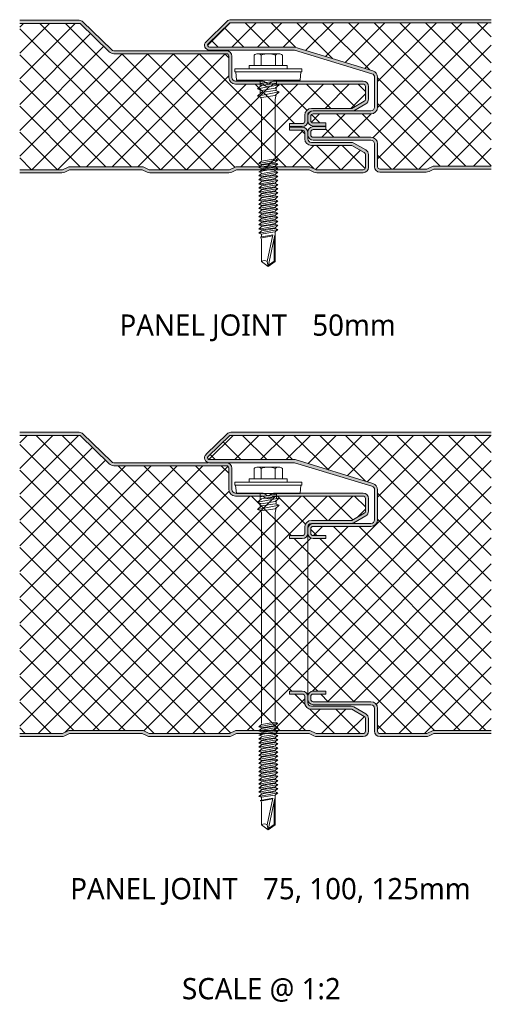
# Model space of a CAD drawing. Header units: millimetres. Extents: x 9340 to 17552, y -5453 to 669.
# Tile 9 of 10: x 13356 to 13511, y 345 to 669. Entities that reach past the tile are written whole.
import ezdxf

# ---------------------------------------------------------------- set-up
doc = ezdxf.new("R2010")
doc.units = ezdxf.units.MM
doc.layers.add('A-DETL-GENF', color=92, linetype='Continuous', lineweight=13)
doc.layers.add('G-ANNO-TEXT', color=231, linetype='Continuous', lineweight=9)
doc.styles.add('Yu Gothic_2', font='Yu Gothic.ttf', dxfattribs={"height": 7})
doc.styles.add('Yu Gothic_B', font='Yu Gothic.ttf', dxfattribs={"height": 7})
pattern_1 = [(45, (-3839.606, -618.952), (-4.242641, 4.242641), []), (135, (-3839.606, -618.952), (-4.242641, -4.242641), [])]
pattern_2 = [(45, (-3839.606, -433.311), (-4.242641, 4.242641), []), (135, (-3839.606, -433.311), (-4.242641, -4.242641), [])]

# ---------------------------------------------------------------- blocks, each defined once
blk = doc.blocks.new('HFX 1000 - 1 RIB - FINELINE - HFX 1000 50mm - JOINT - 1 RIB - FINELINE-4408332-JOINT 2')
at = {"layer": 'A-DETL-GENF'}
h = blk.add_hatch(color=256, dxfattribs=at)
h.paths.add_polyline_path([(13.89, 0), (14.37, 0.06), (14.83, 0.22), (16.39, 1), (40.39, 1), (41.94, 0.22), (42.4, 0.06), (42.88, 0), (68.89, 0), (69.37, 0.06), (69.99, 0.3), (71.39, 1), (95.39, 1), (96.94, 0.22), (97.4, 0.06), (97.88, 0), (113.09, 0), (113.55, 0.06), (113.99, 0.24), (114.36, 0.53), (114.65, 0.9), (114.83, 1.33), (114.89, 1.8), (114.89, 5.96), (114.83, 6.43), (114.65, 6.86), (114.36, 7.23), (113.89, 7.58), (110.11, 9.76), (109.67, 9.94), (109.21, 10), (96.09, 10), (95.78, 10.04), (95.49, 10.16), (95.24, 10.35), (95.05, 10.6), (94.93, 10.89), (94.89, 11.2), (94.88, 13.22), (94.83, 13.67), (94.65, 14.1), (94.36, 14.47), (93.99, 14.76), (93.55, 14.94), (93.09, 15), (88.89, 15), (88.89, 14), (93.09, 14), (93.32, 13.96), (93.49, 13.89), (93.65, 13.77), (93.78, 13.6), (93.86, 13.41), (93.89, 13.2), (93.89, 11.2), (93.96, 10.63), (94.18, 10.1), (94.53, 9.64), (94.99, 9.29), (95.59, 9.07), (96.09, 9), (109.42, 9), (113.49, 6.65), (113.65, 6.53), (113.78, 6.36), (113.86, 6.17), (113.89, 5.96), (113.89, 1.8), (113.86, 1.59), (113.78, 1.4), (113.65, 1.23), (113.49, 1.11), (113.29, 1.03), (113.09, 1), (97.62, 1), (95.62, 2), (71.15, 2), (69.15, 1), (42.62, 1), (40.62, 2), (16.15, 2), (14.15, 1), (0, 1), (0, 0)])
h.paths.add_polyline_path([(89.53, 15.19), (93.09, 15.19), (93.55, 15.26), (93.99, 15.44), (94.36, 15.72), (94.65, 16.09), (94.83, 16.53), (94.89, 17.17), (94.88, 17.19), (94.9, 19.08), (94.95, 19.35), (95.05, 19.59), (95.27, 19.86), (95.52, 20.05), (96.22, 20.33), (96.68, 20.39), (110, 20.39), (110.11, 20.44), (113.99, 22.67), (114.36, 22.96), (114.65, 23.33), (114.83, 23.77), (114.89, 24.23), (114.89, 28.39), (114.83, 28.86), (114.65, 29.29), (114.36, 29.67), (113.99, 29.95), (113.55, 30.13), (112.93, 30.19), (83.94, 30.19), (83.54, 30.14), (83.22, 30.04), (82.93, 29.89), (82.26, 29.4), (82.04, 29.34), (81.8, 29.33), (81.57, 29.38), (81.36, 29.48), (81.16, 29.61), (80.89, 29.86), (80.56, 30.04), (80.21, 30.16), (79.84, 30.19), (71.09, 30.19), (70.78, 30.24), (70.49, 30.36), (70.24, 30.55), (70.04, 30.83), (69.93, 31.08), (69.89, 31.39), (69.89, 38.39), (69.83, 38.86), (69.65, 39.29), (69.36, 39.67), (68.99, 39.95), (68.55, 40.13), (68.09, 40.19), (31.04, 40.19), (30.73, 40.23), (30.44, 40.35), (30.2, 40.53), (20.8, 49.68), (20.43, 49.96), (20.01, 50.14), (19.55, 50.19), (0, 50.19), (0, 49.19), (19.87, 49.19), (29.5, 39.82), (29.95, 39.48), (30.48, 39.27), (31.04, 39.19), (68.09, 39.19), (68.29, 39.17), (68.49, 39.09), (68.65, 38.96), (68.78, 38.79), (68.86, 38.6), (68.89, 38.39), (68.89, 31.39), (68.96, 30.83), (69.18, 30.29), (69.53, 29.84), (69.99, 29.49), (70.52, 29.27), (71.15, 29.19), (80.24, 29.19), (80.56, 28.83), (80.96, 28.56), (81.41, 28.39), (81.89, 28.33), (82.37, 28.39), (82.82, 28.56), (83.22, 28.83), (83.54, 29.19), (113.09, 29.19), (113.29, 29.17), (113.49, 29.09), (113.65, 28.96), (113.78, 28.79), (113.86, 28.6), (113.89, 28.39), (113.89, 24.23), (113.86, 24.03), (113.78, 23.83), (113.65, 23.67), (113.49, 23.54), (109.42, 21.19), (96.09, 21.19), (95.52, 21.12), (94.99, 20.9), (94.53, 20.55), (94.18, 20.09), (93.96, 19.56), (93.89, 18.99), (93.89, 16.99), (93.86, 16.79), (93.78, 16.59), (93.65, 16.43), (93.49, 16.3), (93.29, 16.22), (93.09, 16.19), (88.89, 16.19), (88.89, 15.19), (88.93, 15.19)])
h = blk.add_hatch(dxfattribs=at)
h.set_pattern_fill('FP_5', color=256, style=0, pattern_type=2)
h.set_pattern_definition(pattern_1)
h.paths.add_polyline_path([(0, 1), (14.15, 1), (16.15, 2), (40.62, 2), (42.62, 1), (69.15, 1), (71.15, 2), (95.62, 2), (97.62, 1), (113.09, 1), (113.29, 1.03), (113.49, 1.11), (113.65, 1.23), (113.78, 1.4), (113.86, 1.59), (113.89, 1.8), (113.89, 5.96), (113.86, 6.17), (113.78, 6.36), (113.65, 6.53), (113.49, 6.65), (109.42, 9), (96.09, 9), (95.52, 9.07), (94.99, 9.29), (94.53, 9.64), (94.18, 10.1), (93.96, 10.63), (93.89, 11.2), (93.89, 13.2), (93.86, 13.41), (93.78, 13.6), (93.65, 13.77), (93.49, 13.89), (93.29, 13.97), (93.09, 14), (88.89, 14), (88.89, 16.19), (93.09, 16.19), (93.32, 16.23), (93.49, 16.3), (93.65, 16.43), (93.78, 16.59), (93.86, 16.79), (93.89, 16.99), (93.89, 18.99), (93.96, 19.56), (94.18, 20.09), (94.53, 20.55), (94.99, 20.9), (95.52, 21.12), (96.09, 21.19), (109.42, 21.19), (113.49, 23.54), (113.65, 23.67), (113.78, 23.83), (113.86, 24.03), (113.89, 24.23), (113.89, 28.39), (113.86, 28.6), (113.78, 28.79), (113.65, 28.96), (113.49, 29.09), (113.29, 29.17), (113.09, 29.19), (83.54, 29.19), (83.22, 28.83), (82.82, 28.56), (82.37, 28.39), (81.89, 28.33), (81.41, 28.39), (80.96, 28.56), (80.56, 28.83), (80.24, 29.19), (71.09, 29.19), (70.52, 29.27), (69.99, 29.49), (69.53, 29.84), (69.18, 30.29), (68.96, 30.83), (68.89, 31.39), (68.89, 38.39), (68.86, 38.6), (68.78, 38.79), (68.65, 38.96), (68.49, 39.09), (68.29, 39.17), (68.09, 39.19), (31.04, 39.19), (30.48, 39.27), (29.95, 39.48), (29.5, 39.82), (19.87, 49.19), (0, 49.19)])
h = blk.add_hatch(color=256, dxfattribs=at)
h.paths.add_polyline_path([(118.68, 0.2), (133.89, 0.2), (134.37, 0.25), (134.83, 0.42), (136.39, 1.2), (155.35, 1.2), (155.35, 2.2), (136.15, 2.2), (134.15, 1.2), (118.68, 1.2), (118.48, 1.22), (118.28, 1.3), (118.12, 1.43), (117.99, 1.6), (117.91, 1.79), (117.88, 2), (117.88, 9.5), (117.81, 10.07), (117.59, 10.6), (117.24, 11.05), (116.78, 11.4), (116.25, 11.62), (115.68, 11.7), (96.68, 11.7), (96.48, 11.72), (96.28, 11.8), (96.12, 11.93), (95.99, 12.1), (95.91, 12.29), (95.88, 12.5), (95.88, 13.4), (95.91, 13.6), (95.99, 13.8), (96.12, 13.96), (96.3, 14.1), (96.48, 14.17), (96.68, 14.2), (100.88, 14.2), (100.88, 15.2), (96.68, 15.2), (96.22, 15.13), (95.78, 14.95), (95.41, 14.67), (95.13, 14.3), (94.95, 13.86), (94.88, 13.4), (94.88, 12.5), (94.95, 12.03), (95.13, 11.6), (95.41, 11.22), (95.78, 10.94), (96.22, 10.76), (96.68, 10.7), (115.68, 10.7), (116, 10.66), (116.28, 10.54), (116.53, 10.34), (116.72, 10.1), (116.84, 9.81), (116.88, 9.5), (116.88, 2), (116.95, 1.53), (117.13, 1.1), (117.41, 0.72), (117.78, 0.44), (118.22, 0.26)])
h.paths.add_polyline_path([(100.88, 15.39), (100.88, 16.39), (96.68, 16.39), (96.48, 16.42), (96.28, 16.5), (96.12, 16.62), (95.99, 16.79), (95.91, 16.98), (95.88, 17.19), (95.88, 18.59), (95.91, 18.8), (95.99, 18.99), (96.12, 19.16), (96.28, 19.28), (96.48, 19.36), (96.68, 19.39), (115.68, 19.39), (116.25, 19.47), (116.78, 19.69), (117.24, 20.03), (117.59, 20.49), (117.81, 21.02), (117.88, 21.59), (117.88, 31.46), (117.81, 32.01), (117.6, 32.53), (117.27, 32.98), (116.84, 33.33), (116.33, 33.56), (90.68, 41.39), (62.35, 41.41), (62.21, 41.46), (62.1, 41.54), (62, 41.64), (61.93, 41.76), (61.89, 41.9), (61.89, 42.04), (61.92, 42.18), (61.98, 42.31), (62.07, 42.42), (69.23, 49.39), (155.35, 49.39), (155.35, 50.39), (69.55, 50.39), (69.09, 50.33), (68.66, 50.16), (68.3, 49.88), (61.37, 43.14), (61.13, 42.84), (60.97, 42.5), (60.89, 42.13), (60.91, 41.75), (61.01, 41.39), (61.19, 41.06), (61.44, 40.78), (61.76, 40.57), (62.11, 40.44), (62.49, 40.39), (90.54, 40.39), (116.03, 32.61), (116.31, 32.48), (116.55, 32.29), (116.73, 32.04), (116.85, 31.76), (116.88, 31.46), (116.88, 21.59), (116.84, 21.28), (116.72, 20.99), (116.53, 20.74), (116.28, 20.55), (116, 20.43), (115.68, 20.39), (96.68, 20.39), (96.22, 20.33), (95.78, 20.15), (95.41, 19.86), (95.13, 19.49), (94.95, 19.06), (94.88, 18.59), (94.88, 17.19), (94.95, 16.72), (95.13, 16.29), (95.41, 15.92), (95.78, 15.63), (96.22, 15.45), (96.68, 15.39)])
h = blk.add_hatch(dxfattribs=at)
h.set_pattern_fill('FP_5', color=256, style=0, pattern_type=2)
h.set_pattern_definition(pattern_1)
h.paths.add_polyline_path([(118.68, 1.2), (134.15, 1.2), (136.15, 2.2), (155.35, 2.2), (155.35, 49.39), (69.23, 49.39), (61.98, 42.31), (61.91, 42.13), (61.89, 42.04), (61.89, 41.9), (61.94, 41.75), (62, 41.64), (62.11, 41.53), (62.21, 41.46), (62.35, 41.41), (62.49, 41.39), (90.68, 41.39), (116.33, 33.56), (116.84, 33.33), (117.27, 32.98), (117.6, 32.53), (117.81, 32.01), (117.88, 31.46), (117.88, 21.59), (117.8, 20.99), (117.59, 20.49), (117.18, 19.99), (116.78, 19.69), (116.25, 19.47), (115.68, 19.39), (96.68, 19.39), (96.48, 19.36), (96.28, 19.28), (96.12, 19.16), (95.99, 18.99), (95.91, 18.8), (95.88, 18.59), (95.88, 17.19), (95.93, 16.95), (96.04, 16.72), (96.16, 16.59), (96.34, 16.48), (96.54, 16.41), (96.68, 16.39), (100.88, 16.39), (100.88, 14.2), (96.68, 14.2), (96.48, 14.17), (96.28, 14.09), (96.12, 13.96), (95.99, 13.8), (95.91, 13.6), (95.88, 13.4), (95.88, 12.5), (95.91, 12.29), (96.04, 12.03), (96.12, 11.93), (96.28, 11.8), (96.48, 11.72), (96.68, 11.7), (115.68, 11.7), (116.28, 11.61), (116.78, 11.4), (117.24, 11.05), (117.59, 10.6), (117.81, 10.07), (117.88, 9.5), (117.88, 2), (117.91, 1.79), (118.04, 1.53), (118.12, 1.43), (118.28, 1.3), (118.48, 1.22)])
for p, q in [((19.55, 50.19), (0, 50.19)), ((19.87, 49.19), (0, 49.19)), ((29.5, 39.82), (19.87, 49.19)), ((30.2, 40.53), (20.8, 49.68)), ((68.3, 49.88), (61.37, 43.14)), ((62.07, 42.42), (69.23, 49.39)), ((69.23, 49.39), (155.35, 49.39)), ((155.35, 50.39), (69.55, 50.39)), ((68.09, 40.19), (31.04, 40.19)), ((68.09, 39.19), (31.04, 39.19)), ((90.68, 41.39), (62.49, 41.39)), ((62.49, 40.39), (90.54, 40.39)), ((78.41, 39.2), (85.37, 39.2)), ((90.54, 40.39), (116.03, 32.61)), ((116.33, 33.56), (90.68, 41.39)), ((68.89, 31.39), (68.89, 38.39)), ((69.89, 31.39), (69.89, 38.39)), ((77.25, 38.67), (77.25, 35.34)), ((79.57, 38.67), (79.57, 35.34)), ((84.21, 38.67), (84.21, 35.34)), ((86.53, 38.67), (86.53, 35.34)), ((92.89, 34.2), (70.89, 34.2)), ((70.89, 34.2), (70.89, 33.2)), ((70.89, 33.2), (92.89, 33.2)), ((71.14, 33.2), (71.36, 30.5)), ((88.14, 35.34), (75.64, 35.34)), ((75.64, 35.34), (75.64, 34.2)), ((88.14, 34.2), (88.14, 35.34)), ((92.41, 30.5), (92.64, 33.2)), ((92.89, 33.2), (92.89, 34.2)), ((79.84, 30.19), (71.09, 30.19)), ((80.24, 29.19), (71.09, 29.19)), ((92.41, 30.5), (71.36, 30.5)), ((79.2, 30.5), (79.2, 28.38)), ((84.59, 30.24), (79.2, 29.42)), ((84.59, 29.52), (79.64, 28.76)), ((113.09, 29.19), (83.54, 29.19)), ((113.09, 30.19), (83.94, 30.19)), ((84.59, 30.5), (84.59, 28.8)), ((116.88, 31.46), (116.88, 21.59)), ((117.88, 21.59), (117.88, 31.46)), ((78.28, 27.58), (85.49, 28.98)), ((79.64, 28.76), (78.28, 27.58)), ((79.64, 27.11), (78.28, 27.58)), ((78.28, 25.2), (85.49, 26.61)), ((79.64, 26.38), (78.28, 25.2)), ((79.2, 27.26), (79.2, 26)), ((84.14, 27.8), (79.64, 27.11)), ((84.14, 27.07), (79.64, 26.38)), ((85.49, 28.98), (84.14, 27.8)), ((85.49, 26.61), (84.14, 27.07)), ((84.14, 25.43), (85.49, 26.61)), ((84.5, 28.12), (84.5, 26.95)), ((113.89, 24.23), (113.89, 28.39)), ((114.89, 24.23), (114.89, 28.39)), ((78.28, 25.2), (79.64, 24.74)), ((79.32, 24.84), (79.65, 24.11)), ((79.64, 24.74), (84.14, 25.43)), ((79.65, 24.11), (79.65, 4.11)), ((84.15, 24.15), (84.52, 25.76)), ((84.15, 4.94), (84.15, 24.15)), ((109.42, 21.19), (113.49, 23.54)), ((96.09, 21.19), (109.42, 21.19)), ((115.68, 20.39), (96.68, 20.39)), ((110.11, 20.44), (113.99, 22.67)), ((93.89, 16.99), (93.89, 18.99)), ((94.88, 18.59), (94.88, 17.19)), ((94.89, 18.59), (94.89, 18.99)), ((94.89, 16.99), (94.89, 17.19)), ((95.88, 17.19), (95.88, 18.59)), ((96.68, 19.39), (115.68, 19.39)), ((100.88, 16.39), (96.68, 16.39)), ((100.88, 15.39), (100.88, 16.39)), ((88.89, 15.17), (88.89, 16.19)), ((88.89, 16.19), (93.09, 16.19)), ((88.89, 15.19), (93.09, 15.19)), ((88.89, 14), (88.89, 15.17)), ((93.09, 15), (88.89, 15)), ((93.09, 14), (88.89, 14)), ((93.89, 11.2), (93.89, 13.2)), ((94.88, 13.4), (94.88, 12.5)), ((95.88, 12.5), (95.88, 13.4)), ((96.68, 15.39), (100.88, 15.39)), ((100.88, 15.2), (96.68, 15.2)), ((96.68, 14.2), (100.88, 14.2)), ((100.88, 15.39), (100.88, 15.22)), ((100.88, 14.2), (100.88, 15.2)), ((94.89, 11.2), (94.89, 12.5)), ((109.21, 10), (96.09, 10)), ((115.68, 11.7), (96.68, 11.7)), ((96.68, 10.7), (115.68, 10.7)), ((113.99, 7.52), (110.11, 9.76)), ((109.42, 9), (96.09, 9)), ((113.49, 6.65), (109.42, 9)), ((116.88, 9.5), (116.88, 2)), ((117.88, 2), (117.88, 9.5)), ((78.74, 3.02), (85.04, 4.25)), ((79.64, 3.81), (78.74, 3.02)), ((79.64, 3.81), (84.14, 4.56)), ((79.64, 2.72), (84.14, 3.47)), ((85.04, 4.25), (84.14, 4.56)), ((85.04, 4.25), (84.14, 3.47)), ((113.89, 1.8), (113.89, 5.96)), ((114.89, 1.8), (114.89, 5.96)), ((0, 1), (14.15, 1)), ((14.15, 1), (16.15, 2)), ((14.83, 0.22), (16.39, 1)), ((16.15, 2), (40.62, 2)), ((16.39, 1), (40.39, 1)), ((40.39, 1), (41.94, 0.22)), ((40.62, 2), (42.62, 1)), ((42.62, 1), (69.15, 1)), ((42.88, 0), (68.89, 0)), ((69.15, 1), (71.15, 2)), ((69.83, 0.22), (71.39, 1)), ((71.15, 2), (95.62, 2)), ((71.39, 1), (95.39, 1)), ((78.74, 3.02), (79.64, 2.72)), ((78.74, 1.68), (85.04, 2.9)), ((79.64, 2.46), (78.74, 1.68)), ((78.74, 1.68), (79.64, 1.37)), ((78.74, 0.33), (79.84, 0.55)), ((78.74, 0.33), (79.64, 0.02)), ((79.13, 0.41), (79.72, 0.87)), ((84.14, 3.21), (79.64, 2.46)), ((84.14, 2.12), (79.64, 1.37)), ((84.14, 1.86), (79.64, 1.11)), ((79.65, 0.51), (85.04, 1.55)), ((80.49, -0.09), (84.14, 0.52)), ((85.04, 0.21), (80.99, -0.58)), ((85.04, 0.21), (83.91, 0.6)), ((85.04, 1.55), (83.97, 0.49)), ((85.04, 2.9), (84.14, 3.21)), ((85.04, 2.9), (84.14, 2.12)), ((85.04, 1.55), (84.14, 1.86)), ((85.04, 0.21), (84.14, -0.57)), ((95.39, 1), (96.94, 0.22)), ((95.62, 2), (97.62, 1)), ((97.62, 1), (113.09, 1)), ((97.88, 0), (113.09, 0)), ((134.15, 1.2), (118.68, 1.2)), ((118.68, 0.2), (133.89, 0.2)), ((136.15, 2.2), (134.15, 1.2)), ((134.83, 0.42), (136.39, 1.2)), ((155.35, 2.2), (136.15, 2.2)), ((136.39, 1.2), (155.35, 1.2)), ((0, 0), (13.89, 0)), ((79.64, -0.23), (78.74, -1.02)), ((80.99, -0.58), (78.74, -1.02)), ((78.74, -1.02), (79.64, -1.32)), ((79.64, -1.58), (78.74, -2.36)), ((78.74, -2.36), (82.13, -1.7)), ((78.74, -2.36), (79.64, -2.67)), ((78.74, -3.71), (83.28, -2.83)), ((79.64, -2.93), (78.74, -3.71)), ((79.64, -0.23), (80.49, -0.09)), ((79.64, -1.32), (81.44, -1.02)), ((81.66, -1.24), (79.64, -1.58)), ((82.61, -2.17), (79.64, -2.67)), ((82.84, -2.39), (79.64, -2.93)), ((81.44, -1.02), (84.14, -0.57)), ((84.14, -0.83), (81.98, -1.19)), ((82.13, -1.7), (85.04, -1.14)), ((84.14, -1.92), (82.61, -2.17)), ((84.14, -2.18), (82.84, -2.39)), ((83.28, -2.83), (85.04, -2.49)), ((85.04, -2.49), (84.1, -3.27)), ((85.04, -1.14), (84.14, -0.83)), ((85.04, -1.14), (84.14, -1.92)), ((85.04, -2.49), (84.14, -2.18)), ((78.74, -3.71), (79.64, -4.02)), ((79.64, -4.27), (78.74, -5.06)), ((78.74, -5.06), (82.13, -4.4)), ((78.74, -5.06), (79.64, -5.36)), ((79.64, -5.63), (78.74, -6.41)), ((78.74, -6.41), (82.13, -5.75)), ((78.74, -6.41), (79.64, -6.72)), ((79.64, -4.02), (83.78, -3.32)), ((81.66, -3.94), (79.64, -4.27)), ((82.61, -4.87), (79.64, -5.36)), ((81.66, -5.29), (79.64, -5.63)), ((82.61, -6.22), (79.64, -6.72)), ((84.14, -3.52), (81.98, -3.88)), ((84.14, -4.87), (81.98, -5.24)), ((84.14, -6.22), (81.98, -6.58)), ((82.13, -4.4), (85.04, -3.83)), ((82.13, -5.75), (85.04, -5.18)), ((84.14, -4.61), (82.61, -4.87)), ((84.14, -5.97), (82.61, -6.22)), ((85.04, -3.83), (84.14, -3.52)), ((85.04, -3.83), (84.14, -4.61)), ((85.04, -5.18), (84.14, -4.87)), ((85.04, -5.18), (84.14, -5.97)), ((85.04, -6.53), (84.14, -6.22)), ((79.64, -6.97), (78.74, -7.75)), ((78.74, -7.75), (82.13, -7.09)), ((78.74, -7.75), (79.64, -8.06)), ((79.64, -8.31), (78.74, -9.1)), ((78.74, -9.1), (82.13, -8.44)), ((78.74, -9.1), (79.64, -9.4)), ((79.64, -9.66), (78.74, -10.44)), ((81.66, -6.63), (79.64, -6.97)), ((82.61, -7.56), (79.64, -8.06)), ((81.66, -7.98), (79.64, -8.31)), ((82.61, -8.91), (79.64, -9.4)), ((81.66, -9.32), (79.64, -9.66)), ((84.14, -7.56), (81.98, -7.92)), ((84.14, -8.91), (81.98, -9.27)), ((82.13, -7.09), (85.04, -6.53)), ((82.13, -8.44), (85.04, -7.87)), ((82.13, -9.78), (85.04, -9.22)), ((84.14, -7.31), (82.61, -7.56)), ((84.14, -8.65), (82.61, -8.91)), ((85.04, -6.53), (84.14, -7.31)), ((85.04, -7.87), (84.14, -7.56)), ((85.04, -7.87), (84.14, -8.65)), ((85.04, -9.22), (84.14, -8.91)), ((85.04, -9.22), (84.14, -10)), ((78.74, -10.44), (82.13, -9.78)), ((78.74, -10.44), (79.64, -10.75)), ((79.64, -11.01), (78.74, -11.79)), ((78.74, -11.79), (82.13, -11.13)), ((78.74, -11.79), (79.64, -12.1)), ((79.64, -12.35), (78.74, -13.14)), ((78.74, -13.14), (82.13, -12.48)), ((82.61, -10.25), (79.64, -10.75)), ((81.66, -10.67), (79.64, -11.01)), ((82.61, -11.6), (79.64, -12.1)), ((81.66, -12.02), (79.64, -12.35)), ((82.61, -12.95), (79.64, -13.44)), ((84.14, -10.26), (81.98, -10.62)), ((84.14, -11.6), (81.98, -11.96)), ((84.14, -12.95), (81.98, -13.31)), ((82.13, -11.13), (85.04, -10.57)), ((82.13, -12.48), (85.04, -11.91)), ((84.14, -10), (82.61, -10.25)), ((84.14, -11.35), (82.61, -11.6)), ((84.14, -12.69), (82.61, -12.95)), ((85.04, -10.57), (84.14, -10.26)), ((85.04, -10.57), (84.14, -11.35)), ((85.04, -11.91), (84.14, -11.6)), ((85.04, -11.91), (84.14, -12.69)), ((85.04, -13.26), (84.14, -12.95)), ((78.74, -13.14), (79.64, -13.44)), ((79.64, -13.7), (78.74, -14.48)), ((78.74, -14.48), (82.13, -13.82)), ((78.74, -14.48), (79.64, -14.79)), ((79.64, -15.05), (78.74, -15.83)), ((78.74, -15.83), (82.13, -15.17)), ((78.74, -15.83), (79.64, -16.14)), ((81.66, -13.36), (79.64, -13.7)), ((82.61, -14.29), (79.64, -14.79)), ((81.66, -14.71), (79.64, -15.05)), ((82.61, -15.64), (79.64, -16.14)), ((81.66, -16.06), (79.64, -16.39)), ((84.14, -14.3), (81.98, -14.66)), ((84.14, -15.64), (81.98, -16)), ((82.13, -13.82), (85.04, -13.26)), ((82.13, -15.17), (85.04, -14.61)), ((82.13, -16.52), (85.04, -15.95)), ((84.14, -14.04), (82.61, -14.29)), ((84.14, -15.39), (82.61, -15.64)), ((85.04, -13.26), (84.14, -14.04)), ((85.04, -14.61), (84.14, -14.3)), ((85.04, -14.61), (84.14, -15.39)), ((85.04, -15.95), (84.14, -15.64)), ((85.04, -15.95), (84.14, -16.73)), ((79.64, -16.39), (78.74, -17.18)), ((78.74, -17.18), (82.13, -16.52)), ((78.74, -17.18), (79.64, -17.49)), ((79.64, -17.74), (78.74, -18.52)), ((78.74, -18.52), (82.13, -17.86)), ((78.74, -18.52), (79.64, -18.83)), ((79.64, -19.09), (78.74, -19.87)), ((78.74, -19.87), (82.13, -19.21)), ((82.61, -16.99), (79.64, -17.49)), ((81.66, -17.4), (79.64, -17.74)), ((82.61, -18.33), (79.64, -18.83)), ((81.66, -18.75), (79.64, -19.09)), ((84.14, -16.99), (81.98, -17.35)), ((84.14, -18.34), (81.98, -18.7)), ((82.13, -17.86), (85.04, -17.3)), ((82.13, -19.21), (85.04, -18.65)), ((84.14, -16.73), (82.61, -16.99)), ((84.14, -18.08), (82.61, -18.33)), ((84.14, -19.43), (82.61, -19.68)), ((85.04, -17.3), (84.14, -16.99)), ((85.04, -17.3), (84.14, -18.08)), ((85.04, -18.65), (84.14, -18.34)), ((85.04, -18.65), (84.14, -19.43)), ((84.14, -29.26), (84.14, -19.43)), ((78.74, -19.87), (79.64, -20.18)), ((83.37, -20.45), (79.25, -21.17)), ((79.31, -21.5), (83.32, -20.72)), ((82.61, -19.68), (79.64, -20.18)), ((79.64, -20.18), (79.64, -21.11)), ((79.64, -21.7), (79.64, -29.26)), ((81.54, -29.26), (83.37, -20.45)), ((84.02, -20.58), (81.89, -30.84)), ((83.87, -21.27), (83.87, -29.13)), ((83.87, -29.13), (81.97, -30.46)), ((79.64, -29.26), (81.89, -30.84)), ((81.89, -30.84), (81.54, -29.26)), ((81.89, -30.84), (84.14, -29.26))]:
    blk.add_line(p, q, dxfattribs=at)
for centre, radius, start, end in [((19.55, 48.39), 1.8, 45.7585, 90), ((69.55, 48.59), 1.8, 90, 134.2415), ((62.49, 41.99), 1.6, 134.2415, 270), ((62.49, 41.99), 0.6, 134.2415, 270), ((31.04, 41.39), 2.2, 225.7585, 270), ((31.04, 41.39), 1.2, 225.7585, 270), ((68.09, 38.39), 1.8, 360, 90), ((68.09, 38.39), 0.8, 360, 90), ((78.41, 37.65), 1.54, 41.3319, 138.6681), ((81.89, 33.8), 5.39, 64.5175, 115.4825), ((85.37, 37.65), 1.54, 41.3319, 138.6681), ((115.68, 31.46), 1.2, 0, 73.0233), ((115.68, 31.46), 2.2, 360, 73.0233), ((71.09, 31.39), 2.2, 180, 270), ((71.09, 31.39), 1.2, 180, 270), ((79.84, 28.39), 1.8, 42.5778, 90), ((81.89, 30.33), 2, 214.5, 325.5), ((81.89, 30.33), 1, 224.6816, 319.0396), ((83.94, 28.39), 1.8, 90, 135.3383), ((113.09, 28.39), 1.8, 360, 90), ((113.09, 28.39), 0.8, 360, 90), ((113.09, 24.23), 0.8, 300, 0), ((113.09, 24.23), 1.8, 300, 360), ((96.09, 18.99), 2.2, 90, 180), ((96.68, 18.59), 1.8, 90, 180), ((96.09, 18.99), 1.2, 105, 180), ((109.21, 21.99), 1.8, 296.2402, 300), ((115.68, 21.59), 1.2, 270, 0), ((115.68, 21.59), 2.2, 270, 0), ((93.09, 16.99), 1.8, 270, 360), ((93.09, 16.99), 0.8, 270, 360), ((96.68, 17.19), 1.8, 180, 270), ((96.68, 18.59), 0.8, 90, 180), ((96.68, 17.19), 0.8, 180, 270), ((93.09, 13.2), 1.8, 6.3134, 90), ((93.09, 13.2), 0.8, 360, 90), ((96.68, 13.4), 1.8, 90, 180), ((96.68, 13.4), 0.8, 90, 180), ((96.09, 11.2), 2.2, 180, 270), ((96.68, 12.5), 1.8, 180, 270), ((96.09, 11.2), 1.2, 180, 270), ((96.68, 12.5), 0.8, 180, 270), ((109.21, 8.2), 1.8, 60, 90), ((115.68, 9.5), 2.2, 0, 90), ((115.68, 9.5), 1.2, 0, 90), ((113.09, 5.96), 0.8, 360, 60), ((113.09, 5.96), 1.8, 0, 60), ((13.89, 2.1), 2.1, 270, 296.5651), ((42.88, 2.1), 2.1, 243.4349, 270), ((68.89, 2.1), 2.1, 270, 296.5651), ((97.88, 2.1), 2.1, 243.4349, 270), ((113.09, 1.8), 1.8, 270, 0), ((113.09, 1.8), 0.8, 270, 360), ((118.68, 2), 1.8, 180, 270), ((118.68, 2), 0.8, 180, 270), ((133.89, 2.3), 2.1, 270, 296.5651), ((80.59, -30.29), 1.41, 47.2756, 132.7244)]:
    blk.add_arc(centre, radius, start, end, dxfattribs=at)
blk = doc.blocks.new('HFX 1000 - 1 RIB - FINELINE - HFX 1000 100mm - JOINT - 1 RIB - FINELINE-4408330-JOINT 2')
at = {"layer": 'A-DETL-GENF'}
h = blk.add_hatch(color=256, dxfattribs=at)
h.paths.add_polyline_path([(13.89, 0), (14.37, 0.06), (14.83, 0.22), (16.38, 1), (40.38, 1), (41.94, 0.22), (42.4, 0.06), (42.88, 0), (68.89, 0), (69.37, 0.06), (69.83, 0.22), (71.38, 1), (95.38, 1), (96.94, 0.22), (97.4, 0.06), (97.88, 0), (113.09, 0), (113.55, 0.06), (113.99, 0.24), (114.36, 0.53), (114.64, 0.9), (114.82, 1.33), (114.89, 1.8), (114.89, 5.96), (114.82, 6.43), (114.64, 6.86), (114.36, 7.23), (113.99, 7.52), (110.11, 9.76), (109.67, 9.94), (109.21, 10), (96.09, 10), (95.78, 10.04), (95.49, 10.16), (95.24, 10.35), (95.05, 10.6), (94.93, 10.89), (94.89, 11.2), (94.89, 13.2), (94.82, 13.67), (94.64, 14.1), (94.36, 14.47), (93.99, 14.76), (93.55, 14.94), (93.09, 15), (88.89, 15), (88.89, 14), (93.09, 14), (93.32, 13.96), (93.49, 13.89), (93.65, 13.77), (93.78, 13.6), (93.86, 13.41), (93.89, 13.2), (93.9, 11.09), (93.96, 10.63), (94.18, 10.1), (94.53, 9.64), (94.99, 9.29), (95.52, 9.07), (96.09, 9), (109.42, 9), (113.49, 6.65), (113.65, 6.53), (113.78, 6.36), (113.86, 6.17), (113.89, 5.96), (113.89, 1.8), (113.86, 1.59), (113.78, 1.4), (113.65, 1.23), (113.49, 1.11), (113.29, 1.03), (113.09, 1), (97.62, 1), (95.62, 2), (71.15, 2), (69.15, 1), (42.62, 1), (40.62, 2), (16.15, 2), (14.15, 1), (0, 1), (0, 0)])
h.paths.add_polyline_path([(88.89, 65.19), (93.09, 65.19), (93.55, 65.26), (93.99, 65.44), (94.36, 65.72), (94.64, 66.09), (94.82, 66.53), (94.89, 66.99), (94.89, 68.99), (94.95, 69.35), (95.05, 69.59), (95.24, 69.84), (95.51, 70.04), (95.79, 70.16), (96.22, 70.19), (109.21, 70.19), (109.67, 70.26), (110.11, 70.44), (113.99, 72.67), (114.36, 72.96), (114.64, 73.33), (114.82, 73.77), (114.89, 74.23), (114.89, 78.39), (114.82, 78.86), (114.64, 79.29), (114.36, 79.67), (113.99, 79.95), (113.55, 80.13), (113.09, 80.19), (83.94, 80.19), (83.58, 80.16), (83.24, 80.06), (82.93, 79.89), (82.26, 79.4), (82.03, 79.34), (81.8, 79.33), (81.57, 79.38), (81.36, 79.48), (81.16, 79.61), (80.88, 79.86), (80.56, 80.04), (80.21, 80.16), (79.84, 80.19), (71.09, 80.19), (70.78, 80.24), (70.49, 80.36), (70.24, 80.55), (70.05, 80.79), (69.93, 81.08), (69.89, 81.39), (69.89, 88.39), (69.82, 88.86), (69.64, 89.29), (69.36, 89.67), (68.99, 89.95), (68.55, 90.13), (68.09, 90.19), (31.03, 90.19), (30.73, 90.23), (30.44, 90.35), (30.2, 90.53), (20.8, 99.68), (20.43, 99.96), (20, 100.14), (19.55, 100.19), (0, 100.19), (0, 99.19), (19.87, 99.19), (29.5, 89.82), (29.95, 89.48), (30.47, 89.27), (31.03, 89.19), (68.09, 89.19), (68.29, 89.17), (68.49, 89.09), (68.65, 88.96), (68.78, 88.79), (68.86, 88.6), (68.89, 88.39), (68.89, 81.39), (68.96, 80.83), (69.18, 80.29), (69.53, 79.84), (69.99, 79.49), (70.52, 79.27), (71.09, 79.19), (80.24, 79.19), (80.56, 78.83), (80.95, 78.56), (81.41, 78.39), (81.89, 78.33), (82.37, 78.39), (82.82, 78.56), (83.21, 78.83), (83.53, 79.19), (113.09, 79.19), (113.29, 79.17), (113.49, 79.09), (113.65, 78.96), (113.78, 78.79), (113.86, 78.6), (113.89, 78.39), (113.89, 74.23), (113.86, 74.03), (113.78, 73.83), (113.65, 73.67), (113.49, 73.54), (109.42, 71.19), (96.09, 71.19), (95.52, 71.12), (94.99, 70.9), (94.53, 70.55), (94.16, 70.04), (93.96, 69.56), (93.89, 68.86), (93.89, 66.99), (93.86, 66.79), (93.78, 66.59), (93.65, 66.43), (93.49, 66.3), (93.29, 66.22), (93.09, 66.19), (88.89, 66.19)])
h = blk.add_hatch(dxfattribs=at)
h.set_pattern_fill('FP_6', color=256, style=0, pattern_type=2)
h.set_pattern_definition(pattern_2)
h.paths.add_polyline_path([(113.09, 1), (113.3, 1.03), (113.55, 1.16), (113.65, 1.23), (113.78, 1.4), (113.86, 1.59), (113.89, 1.8), (113.88, 5.97), (113.86, 6.17), (113.78, 6.36), (113.65, 6.53), (113.49, 6.65), (109.42, 9), (96.09, 9), (95.49, 9.09), (94.99, 9.29), (94.53, 9.65), (94.18, 10.1), (93.96, 10.63), (93.88, 11.26), (93.86, 13.36), (93.85, 13.42), (93.76, 13.62), (93.61, 13.79), (93.45, 13.91), (93.29, 13.97), (93.09, 14), (88.89, 14), (88.89, 15), (93.09, 15), (93.55, 14.94), (93.99, 14.76), (94.36, 14.47), (94.64, 14.1), (94.82, 13.67), (94.88, 13.3), (94.86, 66.79), (94.8, 66.45), (94.61, 66.04), (94.32, 65.69), (93.96, 65.42), (93.54, 65.25), (93.09, 65.19), (88.89, 65.2), (88.89, 66.19), (93.09, 66.19), (93.33, 66.24), (93.52, 66.33), (93.68, 66.47), (93.8, 66.64), (93.86, 66.83), (93.88, 66.99), (93.89, 68.99), (93.97, 69.59), (94.18, 70.09), (94.53, 70.55), (94.99, 70.9), (95.52, 71.12), (96.09, 71.19), (109.42, 71.19), (113.49, 73.54), (113.65, 73.67), (113.78, 73.84), (113.86, 74.03), (113.89, 74.24), (113.89, 78.4), (113.86, 78.61), (113.78, 78.79), (113.65, 78.96), (113.49, 79.09), (113.29, 79.17), (113.09, 79.19), (83.53, 79.19), (83.21, 78.83), (82.82, 78.56), (82.37, 78.39), (81.8, 78.34), (81.41, 78.39), (80.95, 78.56), (80.56, 78.83), (80.24, 79.19), (71.09, 79.19), (70.49, 79.28), (69.99, 79.49), (69.53, 79.84), (69.18, 80.29), (68.96, 80.83), (68.89, 81.41), (68.89, 88.4), (68.86, 88.6), (68.78, 88.8), (68.65, 88.96), (68.48, 89.09), (68.29, 89.17), (68.09, 89.19), (31.03, 89.19), (30.44, 89.28), (29.95, 89.48), (29.5, 89.82), (19.87, 99.19), (0, 99.19), (0, 1), (14.15, 1), (16.15, 2), (40.62, 2), (42.62, 1), (69.15, 1), (71.15, 2), (95.62, 2), (97.62, 1), (110.72, 1)])
h.paths.add_polyline_path([(93.09, 15), (93.09, 15), (93.16, 22.88)])
h = blk.add_hatch(color=256, dxfattribs=at)
h.paths.add_polyline_path([(118.69, 0), (133.89, 0), (134.37, 0.06), (134.83, 0.22), (136.39, 1), (155.35, 1), (155.35, 2), (136.15, 2), (134.15, 1), (118.69, 1), (118.48, 1.03), (118.29, 1.11), (118.12, 1.23), (117.99, 1.4), (117.91, 1.59), (117.89, 1.8), (117.89, 9.3), (117.81, 9.87), (117.59, 10.4), (117.24, 10.86), (116.79, 11.21), (116.26, 11.43), (115.69, 11.5), (96.69, 11.5), (96.48, 11.53), (96.29, 11.61), (96.12, 11.73), (95.99, 11.9), (95.91, 12.09), (95.89, 12.3), (95.89, 13.2), (95.91, 13.41), (95.99, 13.6), (96.12, 13.77), (96.29, 13.89), (96.48, 13.97), (96.69, 14), (100.89, 14), (100.89, 15), (96.69, 15), (96.22, 14.94), (95.79, 14.76), (95.41, 14.47), (95.13, 14.1), (94.95, 13.67), (94.89, 13.2), (94.9, 12.21), (94.95, 11.83), (95.13, 11.4), (95.41, 11.03), (95.79, 10.74), (96.22, 10.56), (96.69, 10.5), (115.69, 10.5), (116, 10.46), (116.29, 10.34), (116.53, 10.15), (116.73, 9.9), (116.85, 9.61), (116.89, 9.3), (116.89, 1.8), (116.95, 1.33), (117.13, 0.9), (117.41, 0.53), (117.79, 0.24), (118.29, 0.05), (118.57, 0.02)])
h.paths.add_polyline_path([(96.69, 65.19), (100.89, 65.19), (100.89, 66.19), (96.69, 66.19), (96.48, 66.22), (96.29, 66.3), (96.12, 66.43), (95.99, 66.59), (95.91, 66.79), (95.89, 66.99), (95.89, 68.39), (95.91, 68.6), (95.99, 68.79), (96.12, 68.96), (96.29, 69.09), (96.48, 69.17), (96.69, 69.19), (115.69, 69.19), (116.26, 69.27), (116.79, 69.49), (117.24, 69.84), (117.59, 70.29), (117.81, 70.83), (117.89, 71.39), (117.89, 81.26), (117.81, 81.83), (117.61, 82.34), (117.27, 82.79), (116.84, 83.14), (116.33, 83.37), (90.69, 91.19), (62.35, 91.21), (62.21, 91.26), (62.07, 91.37), (62, 91.44), (61.93, 91.57), (61.9, 91.71), (61.9, 91.87), (61.93, 92.01), (62, 92.14), (62.1, 92.25), (69.23, 99.19), (155.35, 99.19), (155.35, 100.19), (69.55, 100.19), (69.09, 100.14), (68.67, 99.96), (68.3, 99.68), (61.37, 92.94), (61.13, 92.65), (60.96, 92.22), (60.9, 91.85), (60.91, 91.56), (61.01, 91.19), (61.19, 90.86), (61.44, 90.58), (61.76, 90.37), (62.11, 90.24), (62.49, 90.19), (90.54, 90.19), (116.04, 82.41), (116.31, 82.28), (116.55, 82.09), (116.74, 81.83), (116.85, 81.56), (116.89, 81.26), (116.89, 71.39), (116.85, 71.08), (116.73, 70.79), (116.53, 70.55), (116.29, 70.36), (116, 70.24), (115.69, 70.19), (96.69, 70.19), (96.22, 70.13), (95.79, 69.95), (95.41, 69.67), (95.13, 69.29), (94.95, 68.86), (94.89, 68.39), (94.89, 66.99), (94.95, 66.53), (95.13, 66.09), (95.41, 65.72), (95.79, 65.44), (96.22, 65.26)])
h = blk.add_hatch(dxfattribs=at)
h.set_pattern_fill('FP_6', color=256, style=0, pattern_type=2)
h.set_pattern_definition(pattern_2)
h.paths.add_polyline_path([(134.15, 1), (136.15, 2), (155.35, 2), (155.35, 99.19), (69.23, 99.19), (61.98, 92.11), (61.92, 91.99), (61.89, 91.85), (61.9, 91.71), (61.93, 91.57), (62, 91.44), (62.1, 91.34), (62.21, 91.26), (62.35, 91.21), (62.49, 91.19), (90.69, 91.19), (116.33, 83.37), (116.84, 83.14), (117.27, 82.79), (117.61, 82.34), (117.81, 81.82), (117.89, 81.26), (117.89, 71.39), (117.81, 70.83), (117.59, 70.29), (117.24, 69.84), (116.79, 69.49), (116.26, 69.27), (115.69, 69.19), (96.69, 69.19), (96.48, 69.17), (96.29, 69.09), (96.12, 68.96), (95.99, 68.79), (95.91, 68.6), (95.89, 68.39), (95.89, 66.99), (95.91, 66.79), (95.99, 66.59), (96.12, 66.43), (96.29, 66.3), (96.48, 66.22), (96.69, 66.19), (100.89, 66.19), (100.89, 65.19), (96.69, 65.19), (96.22, 65.26), (95.79, 65.44), (95.41, 65.72), (95.13, 66.09), (94.95, 66.53), (94.89, 66.99), (94.89, 13.2), (94.95, 13.67), (95.13, 14.1), (95.41, 14.47), (95.79, 14.76), (96.22, 14.94), (96.69, 15), (100.89, 15), (100.89, 14), (96.69, 14), (96.48, 13.97), (96.29, 13.89), (96.12, 13.77), (95.99, 13.6), (95.91, 13.41), (95.89, 13.2), (95.89, 12.3), (95.91, 12.09), (95.99, 11.9), (96.12, 11.73), (96.29, 11.61), (96.48, 11.53), (96.69, 11.5), (115.69, 11.5), (116.26, 11.43), (116.79, 11.21), (117.24, 10.86), (117.59, 10.4), (117.81, 9.87), (117.89, 9.3), (117.89, 1.8), (117.91, 1.59), (117.99, 1.4), (118.12, 1.23), (118.29, 1.11), (118.48, 1.03), (118.69, 1), (128.12, 1)])
for p, q in [((19.55, 100.19), (0, 100.19)), ((0, 99.19), (19.87, 99.19)), ((19.87, 99.19), (29.5, 89.82)), ((30.2, 90.53), (20.8, 99.68)), ((68.3, 99.68), (61.37, 92.94)), ((69.23, 99.19), (62.07, 92.22)), ((155.35, 99.19), (69.23, 99.19)), ((155.35, 100.19), (69.55, 100.19)), ((62.49, 91.19), (90.69, 91.19)), ((90.69, 91.19), (116.33, 83.37)), ((62.11, 90.19), (31.03, 90.19)), ((31.03, 89.19), (68.09, 89.19)), ((62.49, 90.19), (90.54, 90.19)), ((68.89, 88.39), (68.89, 81.39)), ((69.89, 81.39), (69.89, 88.39)), ((77.24, 88.23), (77.24, 84.9)), ((78.4, 88.75), (85.36, 88.75)), ((79.56, 88.23), (79.56, 84.9)), ((84.2, 88.23), (84.2, 84.9)), ((86.52, 88.23), (86.52, 84.9)), ((90.54, 90.19), (116.04, 82.41)), ((88.13, 84.9), (75.63, 84.9)), ((75.63, 84.9), (75.63, 83.75)), ((88.13, 83.75), (88.13, 84.9)), ((92.88, 83.75), (70.88, 83.75)), ((70.88, 83.75), (70.88, 82.75)), ((70.88, 82.75), (92.88, 82.75)), ((71.13, 82.75), (71.36, 80.06)), ((92.41, 80.06), (92.63, 82.75)), ((92.88, 82.75), (92.88, 83.75)), ((116.89, 81.26), (116.89, 71.39)), ((117.89, 81.26), (117.89, 71.39)), ((79.84, 80.19), (71.09, 80.19)), ((71.09, 79.19), (80.24, 79.19)), ((92.41, 80.06), (71.36, 80.06)), ((78.28, 77.14), (85.49, 78.54)), ((79.63, 78.32), (78.28, 77.14)), ((79.19, 80.06), (79.19, 77.93)), ((84.58, 79.8), (79.19, 78.98)), ((84.58, 79.07), (79.63, 78.32)), ((83.53, 79.19), (113.09, 79.19)), ((113.09, 80.19), (83.94, 80.19)), ((85.49, 78.54), (84.13, 77.36)), ((84.58, 80.06), (84.58, 78.36)), ((113.89, 78.39), (113.89, 74.23)), ((114.89, 74.23), (114.89, 78.39)), ((79.63, 76.67), (78.28, 77.14)), ((78.28, 74.76), (85.49, 76.16)), ((79.63, 75.94), (78.28, 74.76)), ((78.28, 74.76), (79.63, 74.29)), ((79.19, 76.82), (79.19, 75.56)), ((84.13, 77.36), (79.63, 76.67)), ((84.13, 76.63), (79.63, 75.94)), ((79.63, 74.29), (84.13, 74.98)), ((85.49, 76.16), (84.13, 76.63)), ((84.13, 74.98), (85.49, 76.16)), ((84.15, 73.71), (84.52, 75.32)), ((84.49, 77.67), (84.49, 76.51)), ((79.32, 74.4), (79.64, 73.67)), ((79.64, 73.67), (79.64, 4.31)), ((84.15, 5.13), (84.15, 73.71)), ((113.49, 73.54), (109.42, 71.19)), ((110.11, 70.44), (113.99, 72.67)), ((93.89, 68.99), (93.89, 66.99)), ((94.89, 68.39), (94.89, 68.99)), ((94.89, 68.39), (94.89, 66.99)), ((95.89, 68.39), (95.89, 66.99)), ((109.42, 71.19), (96.09, 71.19)), ((96.09, 70.19), (96.69, 70.19)), ((115.69, 70.19), (96.69, 70.19)), ((115.69, 69.19), (96.69, 69.19)), ((93.09, 66.19), (88.89, 66.19)), ((88.89, 66.19), (88.89, 65.19)), ((88.89, 65.19), (93.09, 65.19)), ((94.89, 66.99), (94.89, 13.2)), ((96.69, 66.19), (100.89, 66.19)), ((100.89, 65.19), (96.69, 65.19)), ((100.89, 66.19), (100.89, 65.19)), ((93.09, 15), (88.89, 15)), ((88.89, 15), (88.89, 14)), ((88.89, 14), (93.09, 14)), ((93.89, 13.2), (93.89, 11.2)), ((94.89, 13.2), (94.89, 12.3)), ((95.89, 13.2), (95.89, 12.3)), ((96.69, 15), (100.89, 15)), ((100.89, 14), (96.69, 14)), ((100.89, 15), (100.89, 14)), ((94.89, 11.2), (94.89, 12.3)), ((109.21, 10), (96.09, 10)), ((96.69, 11.5), (115.69, 11.5)), ((96.69, 10.5), (115.69, 10.5)), ((113.99, 7.52), (110.11, 9.76)), ((96.09, 9), (109.42, 9)), ((109.42, 9), (113.49, 6.65)), ((116.89, 9.3), (116.89, 1.8)), ((117.89, 9.3), (117.89, 1.8)), ((78.73, 3.22), (85.03, 4.44)), ((79.63, 4), (78.73, 3.22)), ((79.63, 4), (84.13, 4.75)), ((79.63, 2.91), (84.13, 3.66)), ((84.13, 3.41), (79.63, 2.65)), ((85.03, 4.44), (84.13, 4.75)), ((85.03, 4.44), (84.13, 3.66)), ((85.03, 3.1), (84.13, 3.41)), ((113.89, 5.96), (113.89, 1.8)), ((114.89, 1.8), (114.89, 5.96)), ((14.15, 1), (0, 1)), ((0, 0), (13.89, 0)), ((16.15, 2), (14.15, 1)), ((14.83, 0.22), (16.38, 1)), ((40.62, 2), (16.15, 2)), ((16.38, 1), (40.38, 1)), ((40.38, 1), (41.94, 0.22)), ((42.62, 1), (40.62, 2)), ((69.15, 1), (42.62, 1)), ((42.88, 0), (68.89, 0)), ((71.15, 2), (69.15, 1)), ((69.83, 0.22), (71.38, 1)), ((95.62, 2), (71.15, 2)), ((71.38, 1), (95.38, 1)), ((78.73, 3.22), (79.63, 2.91)), ((78.73, 1.87), (85.03, 3.1)), ((79.63, 2.65), (78.73, 1.87)), ((78.73, 1.87), (79.63, 1.56)), ((78.73, 0.53), (79.84, 0.74)), ((78.73, 0.53), (79.63, 0.22)), ((79.12, 0.6), (79.72, 1.07)), ((84.13, 2.32), (79.63, 1.56)), ((84.13, 2.06), (79.63, 1.31)), ((79.63, -0.04), (80.49, 0.1)), ((79.64, 0.7), (85.03, 1.75)), ((80.49, 0.1), (84.13, 0.71)), ((85.03, 0.4), (80.98, -0.38)), ((85.03, 0.4), (83.9, 0.79)), ((85.03, 1.75), (83.96, 0.69)), ((85.03, 3.1), (84.13, 2.32)), ((85.03, 1.75), (84.13, 2.06)), ((85.03, 0.4), (84.13, -0.38)), ((95.38, 1), (96.94, 0.22)), ((97.62, 1), (95.62, 2)), ((113.09, 1), (97.62, 1)), ((97.88, 0), (113.09, 0)), ((118.69, 1), (134.15, 1)), ((134.15, 1), (136.15, 2)), ((134.83, 0.22), (136.39, 1)), ((136.15, 2), (155.35, 2)), ((136.39, 1), (155.35, 1)), ((79.63, -0.04), (78.73, -0.82)), ((80.98, -0.38), (78.73, -0.82)), ((78.73, -0.82), (79.63, -1.13)), ((79.63, -1.39), (78.73, -2.17)), ((78.73, -2.17), (82.13, -1.51)), ((78.73, -2.17), (79.63, -2.48)), ((78.73, -3.51), (83.27, -2.63)), ((79.63, -2.73), (78.73, -3.51)), ((79.63, -1.13), (81.43, -0.83)), ((81.66, -1.05), (79.63, -1.39)), ((82.61, -1.98), (79.63, -2.48)), ((82.83, -2.2), (79.63, -2.73)), ((79.63, -3.82), (83.78, -3.13)), ((81.43, -0.83), (84.13, -0.38)), ((84.13, -0.63), (81.98, -0.99)), ((82.13, -1.51), (85.03, -0.94)), ((84.13, -1.72), (82.61, -1.98)), ((84.13, -1.98), (82.83, -2.2)), ((83.27, -2.63), (85.03, -2.29)), ((85.03, -2.29), (84.1, -3.08)), ((85.03, -0.94), (84.13, -0.63)), ((85.03, -0.94), (84.13, -1.72)), ((85.03, -2.29), (84.13, -1.98)), ((118.69, 0), (133.89, 0)), ((78.73, -3.51), (79.63, -3.82)), ((79.63, -4.08), (78.73, -4.86)), ((78.73, -4.86), (82.13, -4.2)), ((78.73, -4.86), (79.63, -5.17)), ((79.63, -5.43), (78.73, -6.21)), ((78.73, -6.21), (82.13, -5.55)), ((78.73, -6.21), (79.63, -6.52)), ((81.66, -3.74), (79.63, -4.08)), ((82.61, -4.67), (79.63, -5.17)), ((81.66, -5.09), (79.63, -5.43)), ((82.61, -6.02), (79.63, -6.52)), ((81.66, -6.43), (79.63, -6.77)), ((84.13, -3.33), (81.98, -3.69)), ((84.13, -4.68), (81.98, -5.04)), ((84.13, -6.02), (81.98, -6.38)), ((82.13, -4.2), (85.03, -3.64)), ((82.13, -5.55), (85.03, -4.99)), ((82.13, -6.89), (85.03, -6.33)), ((84.13, -4.42), (82.61, -4.67)), ((84.13, -5.77), (82.61, -6.02)), ((85.03, -3.64), (84.13, -3.33)), ((85.03, -3.64), (84.13, -4.42)), ((85.03, -4.99), (84.13, -4.68)), ((85.03, -4.99), (84.13, -5.77)), ((85.03, -6.33), (84.13, -6.02)), ((85.03, -6.33), (84.13, -7.11)), ((79.63, -6.77), (78.73, -7.55)), ((78.73, -7.55), (82.13, -6.89)), ((78.73, -7.55), (79.63, -7.86)), ((79.63, -8.12), (78.73, -8.9)), ((78.73, -8.9), (82.13, -8.24)), ((78.73, -8.9), (79.63, -9.21)), ((79.63, -9.47), (78.73, -10.25)), ((78.73, -10.25), (82.13, -9.59)), ((82.61, -7.37), (79.63, -7.86)), ((81.66, -7.78), (79.63, -8.12)), ((82.61, -8.71), (79.63, -9.21)), ((81.66, -9.13), (79.63, -9.47)), ((84.13, -7.37), (81.98, -7.73)), ((84.13, -8.71), (81.98, -9.07)), ((82.13, -8.24), (85.03, -7.68)), ((82.13, -9.59), (85.03, -9.02)), ((84.13, -7.11), (82.61, -7.37)), ((84.13, -8.46), (82.61, -8.71)), ((85.03, -7.68), (84.13, -7.37)), ((85.03, -7.68), (84.13, -8.46)), ((85.03, -9.02), (84.13, -8.71)), ((85.03, -9.02), (84.13, -9.8)), ((78.73, -10.25), (79.63, -10.56)), ((79.63, -10.81), (78.73, -11.59)), ((78.73, -11.59), (82.13, -10.93)), ((78.73, -11.59), (79.63, -11.9)), ((79.63, -12.16), (78.73, -12.94)), ((78.73, -12.94), (82.13, -12.28)), ((78.73, -12.94), (79.63, -13.25)), ((82.61, -10.06), (79.63, -10.56)), ((81.66, -10.47), (79.63, -10.81)), ((82.61, -11.41), (79.63, -11.9)), ((81.66, -11.82), (79.63, -12.16)), ((82.61, -12.75), (79.63, -13.25)), ((84.13, -10.06), (81.98, -10.42)), ((84.13, -11.41), (81.98, -11.77)), ((84.13, -12.75), (81.98, -13.11)), ((82.13, -10.93), (85.03, -10.37)), ((82.13, -12.28), (85.03, -11.72)), ((84.13, -9.8), (82.61, -10.06)), ((84.13, -11.15), (82.61, -11.41)), ((84.13, -12.5), (82.61, -12.75)), ((85.03, -10.37), (84.13, -10.06)), ((85.03, -10.37), (84.13, -11.15)), ((85.03, -11.72), (84.13, -11.41)), ((85.03, -11.72), (84.13, -12.5)), ((85.03, -13.06), (84.13, -12.75)), ((79.63, -13.51), (78.73, -14.29)), ((78.73, -14.29), (82.13, -13.63)), ((78.73, -14.29), (79.63, -14.6)), ((79.63, -14.85), (78.73, -15.63)), ((78.73, -15.63), (82.13, -14.97)), ((78.73, -15.63), (79.63, -15.94)), ((79.63, -16.2), (78.73, -16.98)), ((81.66, -13.17), (79.63, -13.51)), ((82.61, -14.1), (79.63, -14.6)), ((81.66, -14.51), (79.63, -14.85)), ((82.61, -15.45), (79.63, -15.94)), ((81.66, -15.86), (79.63, -16.2)), ((84.13, -14.1), (81.98, -14.46)), ((84.13, -15.45), (81.98, -15.81)), ((82.13, -13.63), (85.03, -13.06)), ((82.13, -14.97), (85.03, -14.41)), ((82.13, -16.32), (85.03, -15.76)), ((84.13, -13.84), (82.61, -14.1)), ((84.13, -15.19), (82.61, -15.45)), ((85.03, -13.06), (84.13, -13.84)), ((85.03, -14.41), (84.13, -14.1)), ((85.03, -14.41), (84.13, -15.19)), ((85.03, -15.76), (84.13, -15.45)), ((85.03, -15.76), (84.13, -16.54)), ((78.73, -16.98), (82.13, -16.32)), ((78.73, -16.98), (79.63, -17.29)), ((79.63, -17.55), (78.73, -18.33)), ((78.73, -18.33), (82.13, -17.67)), ((78.73, -18.33), (79.63, -18.64)), ((79.63, -18.89), (78.73, -19.67)), ((78.73, -19.67), (82.13, -19.01)), ((82.61, -16.79), (79.63, -17.29)), ((81.66, -17.21), (79.63, -17.55)), ((82.61, -18.14), (79.63, -18.64)), ((81.66, -18.55), (79.63, -18.89)), ((84.13, -16.79), (81.98, -17.15)), ((84.13, -18.14), (81.98, -18.5)), ((82.13, -17.67), (85.03, -17.1)), ((82.13, -19.01), (85.03, -18.45)), ((84.13, -16.54), (82.61, -16.79)), ((84.13, -17.88), (82.61, -18.14)), ((84.13, -19.23), (82.61, -19.49)), ((85.03, -17.1), (84.13, -16.79)), ((85.03, -17.1), (84.13, -17.88)), ((85.03, -18.45), (84.13, -18.14)), ((85.03, -18.45), (84.13, -19.23)), ((84.13, -29.07), (84.13, -19.23)), ((78.73, -19.67), (79.63, -19.98)), ((83.37, -20.25), (79.24, -20.98)), ((79.3, -21.3), (83.31, -20.52)), ((82.61, -19.49), (79.63, -19.98)), ((79.63, -19.98), (79.63, -20.91)), ((79.63, -21.5), (79.63, -29.07)), ((81.54, -29.07), (83.37, -20.25)), ((84.01, -20.39), (81.88, -30.64)), ((83.87, -21.07), (83.87, -28.93)), ((79.63, -29.07), (81.88, -30.64)), ((81.88, -30.64), (81.54, -29.07)), ((81.88, -30.64), (84.13, -29.07)), ((83.87, -28.93), (81.96, -30.27))]:
    blk.add_line(p, q, dxfattribs=at)
for centre, radius, start, end in [((19.55, 98.39), 1.8, 45.7585, 90), ((69.55, 98.39), 1.8, 90, 134.2415), ((62.49, 91.79), 1.6, 134.2415, 270), ((62.49, 91.79), 0.6, 134.2415, 270), ((31.03, 91.39), 2.2, 225.7585, 270), ((31.03, 91.39), 1.2, 225.7585, 270), ((68.09, 88.39), 1.8, 0, 90), ((68.09, 88.39), 0.8, 360, 90), ((78.4, 87.21), 1.54, 41.3319, 138.6681), ((81.88, 83.36), 5.39, 64.5175, 115.4825), ((85.36, 87.21), 1.54, 41.3319, 138.6681), ((71.09, 81.39), 2.2, 180, 270), ((71.09, 81.39), 1.2, 180, 270), ((115.69, 81.26), 1.2, 0, 73.0233), ((115.69, 81.26), 2.2, 0, 73.0233), ((79.84, 78.39), 1.8, 42.5976, 90), ((81.89, 80.33), 2, 214.5, 325.5), ((81.89, 80.33), 1, 224.6456, 318.9738), ((83.94, 78.39), 1.8, 90, 135.3756), ((113.09, 78.39), 1.8, 0, 90), ((113.09, 78.39), 0.8, 0, 90), ((113.09, 74.23), 0.8, 300, 0), ((113.09, 74.23), 1.8, 300, 360), ((115.69, 71.39), 1.2, 270, 0), ((115.69, 71.39), 2.2, 270, 0), ((96.09, 68.99), 2.2, 90, 180), ((96.09, 68.99), 1.2, 90, 180), ((96.69, 68.39), 1.8, 90, 180), ((96.69, 68.39), 0.8, 90, 180), ((109.21, 71.99), 1.8, 270, 300), ((93.09, 66.99), 0.8, 270, 0), ((93.09, 66.99), 1.8, 270, 0), ((93.09, 66.99), 1.8, 298.9453, 300.0311), ((93.09, 66.99), 1.8, 313.418, 314.8482), ((93.09, 66.99), 1.8, 327.8907, 329.8876), ((93.09, 66.99), 1.8, 342.3633, 344.9427), ((96.69, 66.99), 1.8, 180, 270), ((96.69, 66.99), 0.8, 180, 270), ((93.09, 13.2), 1.8, 0, 90), ((93.09, 13.2), 0.8, 0, 90), ((93.09, 13.2), 1.8, 59.9689, 61.0547), ((93.09, 13.2), 1.8, 45.1518, 46.582), ((93.09, 13.2), 1.8, 30.1124, 32.1093), ((93.09, 13.2), 1.8, 15.0573, 17.6367), ((96.69, 13.2), 1.8, 90, 180), ((96.69, 13.2), 0.8, 90, 180), ((96.09, 11.2), 2.2, 180, 270), ((96.69, 12.3), 1.8, 180, 270), ((96.09, 11.2), 1.2, 180, 270), ((96.69, 12.3), 0.8, 180, 270), ((109.21, 8.2), 1.8, 60, 90), ((115.69, 9.3), 2.2, 360, 90), ((115.69, 9.3), 1.2, 0, 90), ((113.09, 5.96), 0.8, 0, 60), ((113.09, 5.96), 1.8, 0, 60), ((13.89, 2.1), 2.1, 270, 296.5651), ((42.88, 2.1), 2.1, 243.4349, 270), ((68.89, 2.1), 2.1, 270, 296.5651), ((97.88, 2.1), 2.1, 243.4349, 270), ((113.09, 1.8), 1.8, 270, 0), ((113.09, 1.8), 0.8, 270, 360), ((118.69, 1.8), 1.8, 180, 270), ((118.69, 1.8), 0.8, 180, 270), ((133.89, 2.1), 2.1, 270, 296.5651), ((80.59, -30.1), 1.41, 47.2756, 132.7244)]:
    blk.add_arc(centre, radius, start, end, dxfattribs=at)

msp = doc.modelspace()

# ---------------------------------------------------------------- block references
at = {"layer": 'A-DETL-GENF'}
for name, p in [('HFX 1000 - 1 RIB - FINELINE - HFX 1000 50mm - JOINT - 1 RIB - FINELINE-4408332-JOINT 2', (13356.1, 618.95)), ('HFX 1000 - 1 RIB - FINELINE - HFX 1000 100mm - JOINT - 1 RIB - FINELINE-4408330-JOINT 2', (13356.1, 433.31))]:
    msp.add_blockref(name, p, dxfattribs=at)

# ---------------------------------------------------------------- texts
at = {"layer": 'G-ANNO-TEXT', "color": 7, "char_height": 7, "attachment_point": 1, "bg_fill": 3, "box_fill_scale": 1.25, "bg_fill_color": 256, "bg_fill_true_color": 13158600, "bg_fill_transparency": 0}
for s, insert, width, style in [('PANEL JOINT ', (13388.98, 572.3), 76.962, 'Yu Gothic_B'), ('50mm', (13452.48, 572.3), 31.1055, 'Yu Gothic_2'), ('PANEL JOINT ', (13372.75, 386.76), 76.962, 'Yu Gothic_B'), ('75, 100, 125mm', (13436.25, 386.76), 79.8481, 'Yu Gothic_2'), ('SCALE @ 1:2', (13409.59, 353.84), 66.5401, 'Yu Gothic_2')]:
    msp.add_mtext(s, dxfattribs=dict(at, insert=insert, width=width, style=style))

doc.saveas('drawing.dxf')
